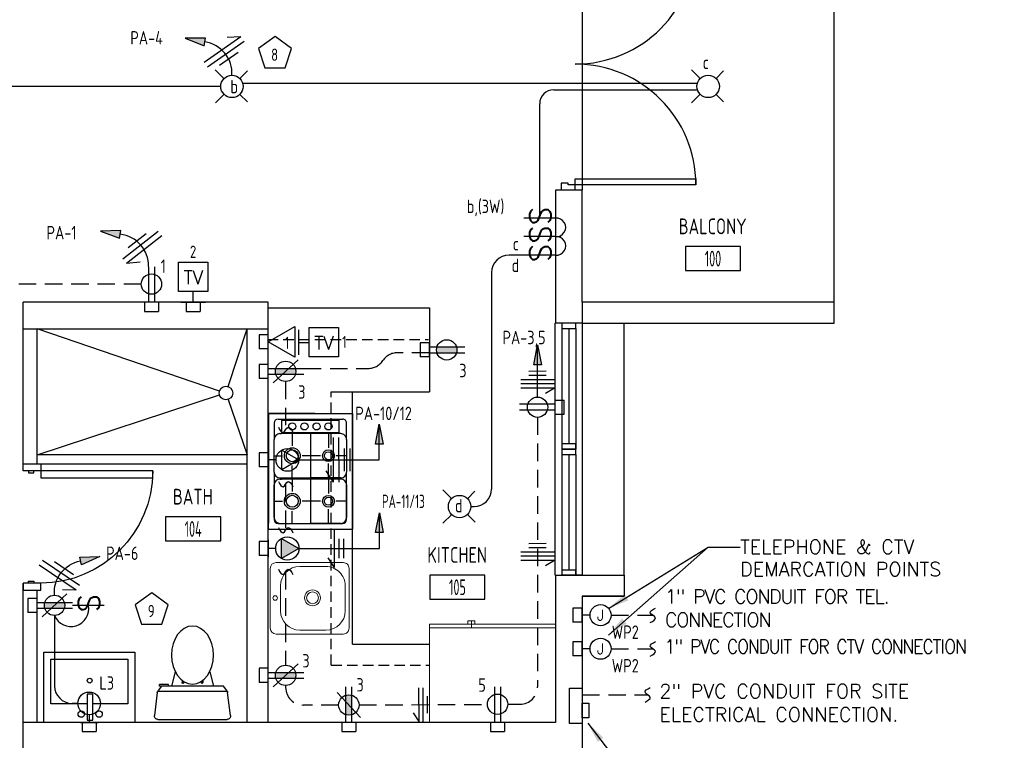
# Model space of a CAD drawing. Header units: inches. Extents: x 26619 to 28048, y 1575 to 4104.
# Tile 15 of 23: x 27767 to 28048, y 2455 to 2661. Entities that reach past the tile are written whole.
import ezdxf
from ezdxf.enums import TextEntityAlignment as Align

# ---------------------------------------------------------------- set-up
doc = ezdxf.new("R2010")
doc.units = ezdxf.units.IN
doc.header["$LTSCALE"] = 2
doc.header["$MEASUREMENT"] = 0
for name, pattern in [('DASHED', [0.75, 0.5, -0.25]), ('HIDDEN', [0.375, 0.25, -0.125]), ('HIDDEN2', [0.1875, 0.125, -0.0625])]:
    doc.linetypes.add(name, pattern=pattern)
doc.layers.get('0').update_dxf_attribs({"color": 8, "linetype": 'CONTINUOUS'})
for name, color, linetype in [('a-door', 8, 'CONTINUOUS'), ('eeCtvDist', 5, 'CONTINUOUS'), ('eeEquipment', 4, 'CONTINUOUS'), ('eeLight-LINE', 5, 'CONTINUOUS'), ('eeLightDist', 200, 'CONTINUOUS'), ('eeLightSwitches', 200, 'CONTINUOUS'), ('eeRecepDist', 120, 'CONTINUOUS'), ('eeRecepLINE', 120, 'HIDDEN'), ('eeTelDist', 5, 'CONTINUOUS'), ('EL-ANNO-TEXT', 4, 'CONTINUOUS'), ('FIXT', 8, 'CONTINUOUS'), ('G-SYMB', 1, 'CONTINUOUS'), ('LABELS', 2, 'CONTINUOUS'), ('RECEP-DIST', 120, 'HIDDEN2'), ('roof', 8, 'DASHED'), ('TEXT', 2, 'CONTINUOUS'), ('Walls', 1, 'CONTINUOUS')]:
    doc.layers.add(name, color=color, linetype=linetype)
doc.layers.add('I-FURN', color=9, linetype='CONTINUOUS', lineweight=9)
doc.styles.add('100-48', font='archstyl.shx', dxfattribs={"width": 0.9, "height": 4.8})
doc.styles.add('COMP', font='simplex.shx', dxfattribs={"height": 9})
doc.styles.add('MED', font='archstyl.shx', dxfattribs={"width": 0.8, "height": 0.125})
doc.styles.get("Standard").update_dxf_attribs({"font": 'simplex.shx'})
doc.dimstyles.new('Copy of STANDARD', dxfattribs={"dimtxt": 8, "dimasz": 3, "dimexe": 3, "dimexo": 3, "dimgap": 3, "dimtad": 1, "dimrnd": 1, "dimzin": 3, "dimdsep": 46, "dimlunit": 4, "dimtxsty": 'Standard', "dimblk": 'ARCHTICK', "dimcen": 3, "dimdle": 3, "dimadec": 0, "dimazin": 0, "dimtfac": 1, "dimtix": 1, "dimtofl": 0, "dimtmove": 1, "dimatfit": 3, "dimfxl": 3, "dimtolj": 1, "dimtzin": 0, "dimlwd": -1, "dimlwe": -1, "dimarcsym": 0})

# ---------------------------------------------------------------- blocks, each defined once
blk = doc.blocks.new('*U5')
for points in [[(0, 0), (1.5, 0), (1.5, 2), (2, 2), (2, 4), (0, 4)], [(72, 0), (70.5, 0), (70.5, 2), (70, 2), (70, 4), (72, 4)]]:
    blk.add_lwpolyline(points)
for points in [[(3.25, 0), (3.25, -34.5), (1.5, -34.5), (1.5, 0)], [(68.75, 0), (68.75, -34.5), (70.5, -34.5), (70.5, 0)]]:
    blk.add_lwpolyline(points, close=True)
for centre, start, end in [((1.5, 0), 270, 0), ((70.5, 0), 180, 270)]:
    blk.add_arc(centre, 34.5, start, end)
blk = doc.blocks.new('A$C6F230B04')
at = {"ltscale": 48}
for p, q in [((0.82, 18.91), (0, 25.49)), ((0.99, 26.61), (20.75, 26.61)), ((21.74, 25.49), (20.91, 18.91)), ((20.8, 18.63), (0.95, 18.63)), ((2.04, 17.13), (1.03, 18.41)), ((19.7, 17.13), (2.04, 17.13)), ((5.96, 13), (4.9, 17.13)), ((15.78, 13), (16.84, 17.13)), ((20.71, 18.41), (19.7, 17.13)), ((3.98, 16.63), (1.48, 16.63))]:
    blk.add_line(p, q, dxfattribs=at)
for p, q in [((1.48, 17.13), (1.48, 16.63)), ((1.87, 17.13), (1.5, 17.13)), ((3.98, 17.13), (3.98, 16.63)), ((7.9, 15.45), (7.9, 16.08)), ((8.15, 16.33), (8.15, 16.33)), ((8.4, 15.8), (8.4, 16.08)), ((13.34, 15.8), (13.34, 16.08)), ((13.59, 16.33), (13.59, 16.33)), ((13.84, 15.45), (13.84, 16.08))]:
    blk.add_line(p, q)
for centre in [(8.15, 16.09), (13.59, 16.09)]:
    blk.add_circle(centre, 0.125)
for centre, start, end in [((0.99, 25.61), 90, 187.1438), ((20.75, 25.61), 352.8562, 90), ((1.82, 19.03), 187.1438, 218.2232), ((19.92, 19.03), 321.7768, 352.8562)]:
    blk.add_arc(centre, 1, start, end, dxfattribs=at)
for centre, start, end in [((8.15, 16.08), 90, 180), ((8.15, 16.08), 0, 90), ((13.59, 16.08), 90, 180), ((13.59, 16.08), 0, 90)]:
    blk.add_arc(centre, 0.25, start, end)
blk.add_ellipse((10.87, 8.25), major_axis=(0, 8.29), ratio=0.724165)
blk = doc.blocks.new('Refrigerator-2 door - 36 in top')
for p, q in [((0, -26.999999), (36, -26.999999)), ((11, -27.999999), (11, -28.999999)), ((12, -26.999999), (12, -28.999999)), ((13, -28.999999), (13, -27.999999)), ((11, -28.999999), (13, -28.999999))]:
    blk.add_line(p, q)
blk.add_lwpolyline([(0, -27.999999), (0, 0), (36, 0), (36, -27.999999)], close=True)
blk = doc.blocks.new('AINC-ROOMID')
at = {"layer": 'G-SYMB'}
blk.add_lwpolyline([(-0.2473, -0.3519), (0.2533, -0.3519), (0.2533, -0.1607), (-0.2473, -0.1607)], close=True, dxfattribs=at)
at = {"layer": 'G-SYMB', "color": 4, "linetype": 'Continuous', "style": 'MED', "oblique": -180, "text_generation_flag": 6}
for tag, p in [('%%UROOM-ID', (0, 0.2093)), ('%%USPAN', (0, 0))]:
    blk.add_attdef(tag, text='', height=0.125, rotation=180, dxfattribs=at).set_placement(p, align=Align.MIDDLE)
at = {"layer": 'G-SYMB', "color": 4, "linetype": 'Continuous', "style": 'MED', "text_generation_flag": 6, "width": 0.75}
blk.add_attdef('R-NUM', text='', height=0.125, rotation=180, dxfattribs=at).set_placement((0.003, -0.2563), align=Align.MIDDLE)
blk = doc.blocks.new('50 AMPS')
at = {"layer": 'eeRecepDist', "linetype": 'Continuous'}
for p, q in [((137.6938, 590.0498), (137.7945, 590.1086)), ((137.7945, 590.1086), (137.7953, 589.9915)), ((137.8743, 589.9973), (137.8743, 590.1024)), ((137.7953, 589.9915), (137.6938, 590.0498)), ((137.8287, 590.0498), (137.8743, 590.0498))]:
    blk.add_line(p, q, dxfattribs=at)
blk.add_circle((137.7613, 590.0498), 0.0675, dxfattribs=at)
blk = doc.blocks.new('Wires2A')
at = {"layer": 'eeRecepDist'}
for p, q in [((0, 0.1333), (0, -0.1333)), ((0.0333, 0.1333), (0.0333, -0.1333)), ((0.0333, 0.1333), (0.0768, 0.0641)), ((-0.0667, 0.0681), (-0.0667, -0.0681)), ((-0.0333, 0.0681), (-0.0333, -0.0681))]:
    blk.add_line(p, q, dxfattribs=at)
blk = doc.blocks.new('Recep-1')
at = {"layer": 'eeRecepDist', "linetype": 'Continuous'}
for p, q in [((0, 0.0176), (0.2108, 0.0176)), ((0, -0.0176), (0.2108, -0.0176))]:
    blk.add_line(p, q, dxfattribs=at)
blk.add_circle((0.1032, 0), 0.0606, dxfattribs=at)
blk = doc.blocks.new('RECEP-gf')
at = {"layer": 'eeRecepDist'}
blk.add_hatch(color=256, dxfattribs=at).paths.add_polyline_path([(137.8165, 590.8342, 0.073698), (137.8191, 590.8518, 0.073698), (137.8165, 590.8693), (137.7006, 590.8693, 0.073698), (137.698, 590.8518, 0.073698), (137.7006, 590.8342)])
at = {"layer": 'eeRecepDist', "linetype": 'Continuous'}
for p, q in [((137.6553, 590.8693), (137.8662, 590.8693)), ((137.6553, 590.8342), (137.8662, 590.8342))]:
    blk.add_line(p, q, dxfattribs=at)
blk.add_circle((137.7585, 590.8518), 0.0606, dxfattribs=at)
blk = doc.blocks.new('GF RECEP ACT')
at = {"layer": 'eeRecepDist'}
blk.add_line((137.6845, 589.8277), (137.8326, 589.9662), dxfattribs=at)
blk.add_blockref('RECEP-gf', (0, -0.9548), dxfattribs=at)
blk = doc.blocks.new('SP-SW')
at = {"layer": 'eeLightSwitches', "linetype": 'ByBlock'}
blk.add_line((0, 0), (0, 0.1873), dxfattribs=at)
blk.add_text('S', height=0.1272, dxfattribs=at).set_placement((-0.0418, 0.0268))
blk = doc.blocks.new('CEIL-LGT')
at = {"layer": 'eeLightDist', "linetype": 'ByBlock'}
for p, q in [((-0.0477, 0.0477), (-0.0991, 0.0991)), ((0.047, 0.047), (0.0916, 0.0916)), ((-0.047, -0.047), (-0.0987, -0.0987)), ((0.0477, -0.0477), (0.0918, -0.0918))]:
    blk.add_line(p, q, dxfattribs=at)
blk.add_circle((0, 0), 0.0667, dxfattribs=at)
blk = doc.blocks.new('WALL-LGT')
at = {"layer": 'eeLightDist', "linetype": 'ByBlock'}
for p, q in [((-0.0525, 0), (0.0525, 0)), ((0, 0.0456), (0, 0))]:
    blk.add_line(p, q, dxfattribs=at)
blk.add_circle((0, 0.1131), 0.0675, dxfattribs=at)
blk = doc.blocks.new('HR RECEPT')
at = {"layer": 'eeRecepDist', "linetype": 'Continuous'}
blk.add_hatch(color=256, dxfattribs=at).paths.add_polyline_path([(-0.2131, -0.2833), (-0.1716, -0.1701), (-0.2169, -0.1628)])
for p, q in [((-0.1716, -0.1701), (-0.2169, -0.1628)), ((-0.2169, -0.1628), (-0.2131, -0.2833)), ((-0.2131, -0.2833), (-0.1716, -0.1701))]:
    blk.add_line(p, q, dxfattribs=at)
at = {"layer": 'eeRecepDist', "linetype": 'ByBlock'}
blk.add_arc((-0.0063, -0.1893), 0.1894, 88.09486, 173.0878, dxfattribs=at)
blk = doc.blocks.new('WiresA')
at = {"layer": 'eeRecepDist'}
for p, q in [((0, 0.1333), (0, -0.1333)), ((0.0333, 0.1333), (0.0768, 0.0641)), ((0.0333, 0.1333), (0.0333, -0.1333)), ((-0.0333, 0.0681), (-0.0333, -0.0681))]:
    blk.add_line(p, q, dxfattribs=at)
blk = doc.blocks.new('TEL-OUT')
at = {"layer": 'eeTelDist', "linetype": 'ByBlock'}
for p, q in [((0, 0), (0.1574, 0.0909)), ((0.1574, 0.0909), (0.1574, -0.0909)), ((0.1574, -0.0909), (0, 0))]:
    blk.add_line(p, q, dxfattribs=at)
at = {"layer": 'eeTelDist'}
blk.add_line((0, -0.0725), (0, 0.0725), dxfattribs=at)
blk = doc.blocks.new('TV-out')
at = {"layer": 'eeCtvDist', "linetype": 'ByBlock'}
for p, q in [((0, 0.074), (0, -0.074)), ((0.0631, 0.0881), (0.2375, 0.0881)), ((0.0631, -0.0864), (0.0631, 0.0881)), ((0.2375, 0.0881), (0.2375, -0.0864)), ((0, 0), (0.0631, 0)), ((0.2375, -0.0864), (0.0631, -0.0864))]:
    blk.add_line(p, q, dxfattribs=at)
blk.add_text('TV', height=0.08, dxfattribs=at).set_placement((0.1512, -0.0423), align=Align.CENTER)
blk = doc.blocks.new('HR LIGHT')
at = {"layer": 'eeLightDist', "linetype": 'Continuous'}
blk.add_hatch(color=256, dxfattribs=at).paths.add_polyline_path([(-0.2131, -0.2833), (-0.1716, -0.1701), (-0.2169, -0.1628)])
for p, q in [((-0.2169, -0.1628), (-0.2131, -0.2833)), ((-0.1716, -0.1701), (-0.2169, -0.1628)), ((-0.2131, -0.2833), (-0.1716, -0.1701))]:
    blk.add_line(p, q, dxfattribs=at)
at = {"layer": 'eeLightDist', "linetype": 'ByBlock'}
blk.add_arc((-0.0063, -0.1893), 0.1894, 88.09486, 173.0878, dxfattribs=at)
blk = doc.blocks.new('Wires')
at = {"layer": 'eeLightDist'}
for p, q in [((0, 0.1333), (0, -0.1333)), ((0.0333, 0.1333), (0.0333, -0.1333)), ((0.0333, 0.1333), (0.0768, 0.0641)), ((-0.0333, 0.0681), (-0.0333, -0.0681))]:
    blk.add_line(p, q, dxfattribs=at)
blk = doc.blocks.new('30 AMPS')
at = {"layer": 'eeRecepDist'}
for p, q in [((137.6921, 589.4798), (137.7956, 589.5395)), ((137.7956, 589.5395), (137.7956, 589.42)), ((137.7956, 589.42), (137.6921, 589.4798))]:
    blk.add_line(p, q, dxfattribs=at)
at = {"layer": 'eeRecepDist', "linetype": 'Continuous'}
for p, q in [((137.8743, 589.4276), (137.8743, 589.5326)), ((137.8287, 589.4801), (137.8743, 589.4801))]:
    blk.add_line(p, q, dxfattribs=at)
blk.add_circle((137.7613, 589.4801), 0.0692, dxfattribs=at)
at = {"layer": 'eeRecepDist'}
blk.add_solid([(137.6921, 589.4798), (137.7956, 589.5395), (137.7956, 589.42)], dxfattribs=at)
blk = doc.blocks.new('_ArchTick')
at = {"color": 0, "linetype": 'ByBlock', "const_width": 0.15}
blk.add_lwpolyline([(-0.5, -0.5), (0.5, 0.5)], dxfattribs=at)
blk = doc.blocks.new('CAJA 4X4 LUCES')
at = {"layer": 'eeLight-LINE', "color": 8, "ltscale": 2}
for p, q in [((24065.99, 2814.84), (24061.99, 2814.84)), ((24061.99, 2812.21), (24061.99, 2814.84)), ((24065.99, 2812.21), (24065.99, 2814.84)), ((24061.99, 2812.21), (24065.99, 2812.21))]:
    blk.add_line(p, q, dxfattribs=at)

msp = doc.modelspace()

# ---------------------------------------------------------------- hatches: boundary and pattern name
at = {"layer": 'eeRecepDist', "linetype": 'Continuous'}
for points in [[(27914.64695409, 2568.02957559), (27915.74836496, 2562.3504371), (27913.54554322, 2562.3504371)], [(27869.42934375, 2545.3912916), (27870.53075461, 2539.71215311), (27868.32793288, 2539.71215311)], [(27869.48918931, 2520.10493967), (27870.59060018, 2514.42580118), (27868.38777844, 2514.42580118)]]:
    msp.add_hatch(color=256, dxfattribs=at).paths.add_polyline_path(points)

# ---------------------------------------------------------------- linework, layer by layer
for p, q in [((27999.37989398, 2580.23417149), (27999.37989398, 2700.23417149)), ((27927.37989398, 2684.23417149), (27927.37989398, 2648.23417149)), ((27927.37989398, 2648.23417149), (27927.37989398, 2612.23417149)), ((27837.75489398, 2578.60917149), (27883.75489398, 2578.60917149)), ((27883.75489398, 2578.60917149), (27883.75489398, 2554.60917149)), ((27823.79642041, 2554.79778445), (27771.75489398, 2572.60917149)), ((27826.263442, 2556.11083767), (27831.75489398, 2572.60917149)), ((27771.75489398, 2536.60917149), (27823.79171153, 2553.78153506)), ((27861.75489398, 2482.60917149), (27861.75489398, 2554.60917149)), ((27826.28368991, 2552.45810625), (27831.75489398, 2536.60917149)), ((27851.06916082, 2548.47624058), (27837.77854469, 2548.47624058)), ((27837.77854469, 2548.47624058), (27837.77854469, 2517.16140344)), ((27837.77854469, 2548.47624058), (27861.77854469, 2548.47624058)), ((27837.77854469, 2515.4052966), (27837.77854469, 2548.47624058)), ((27837.77854469, 2548.47624058), (27861.75489398, 2548.47624058)), ((27861.75489398, 2548.47624058), (27861.75489398, 2515.4052966)), ((27839.43201895, 2545.72028806), (27839.43201895, 2541.03512013)), ((27840.53449722, 2546.82276633), (27858.99894146, 2546.82276633)), ((27841.49886176, 2546.54702519), (27858.03457691, 2546.54702519)), ((27841.49886176, 2546.54702519), (27841.49886176, 2542.96433553)), ((27858.03457691, 2542.96433553), (27858.03457691, 2546.54702519)), ((27860.10141973, 2541.03512013), (27860.10141973, 2545.72028806)), ((27841.0854932, 2542.68859439), (27841.49886176, 2542.68859439)), ((27858.03457691, 2542.96433553), (27841.49886176, 2542.96433553)), ((27858.03457691, 2542.68859439), (27841.49886176, 2542.68859439)), ((27844.5996123, 2542.68859439), (27844.5996123, 2539.1871195)), ((27849.76671934, 2542.68859439), (27849.76671934, 2530.05751005)), ((27854.93431269, 2542.68859439), (27854.93431269, 2538.60840351)), ((27858.44794548, 2542.68859439), (27858.03457691, 2542.68859439)), ((27839.43201895, 2531.7109843), (27839.43201895, 2541.03512013)), ((27860.10141973, 2541.03512013), (27860.10141973, 2531.7109843)), ((27831.75489398, 2536.60917149), (27771.75489398, 2536.60917149)), ((27839.43201895, 2536.37329538), (27841.78578818, 2536.37329538)), ((27852.69871824, 2536.37329538), (27847.41343642, 2536.37329538)), ((27860.10141973, 2536.37329538), (27857.16942083, 2536.37329538)), ((27772.75489398, 2534.02265252), (27831.75489398, 2534.02265252)), ((27844.5996123, 2530.05751005), (27844.5996123, 2533.55947125)), ((27854.93431269, 2530.05751005), (27854.93431269, 2534.13770092)), ((27839.43201895, 2531.7109843), (27839.43201895, 2518.16124912)), ((27860.10141973, 2518.16124912), (27860.10141973, 2531.7109843)), ((27839.43201895, 2518.7122451), (27839.43201895, 2528.03638093)), ((27841.0854932, 2530.05751005), (27849.76671934, 2530.05751005)), ((27841.0854932, 2529.6903415), (27841.49886176, 2529.6903415)), ((27858.03457691, 2529.6903415), (27841.49886176, 2529.6903415)), ((27844.5996123, 2529.6903415), (27844.5996123, 2526.1883803)), ((27858.44794548, 2530.05751005), (27849.76671934, 2530.05751005)), ((27849.76671934, 2529.6903415), (27849.76671934, 2517.05877085)), ((27854.93431269, 2529.6903415), (27854.93431269, 2525.60966431)), ((27858.44794548, 2529.6903415), (27858.03457691, 2529.6903415)), ((27860.10141973, 2528.03638093), (27860.10141973, 2518.7122451)), ((27839.43201895, 2523.37455617), (27841.78578818, 2523.37455617)), ((27852.69871824, 2523.37455617), (27847.41343642, 2523.37455617)), ((27860.10141973, 2523.37455617), (27857.16942083, 2523.37455617)), ((27844.5996123, 2517.05877085), (27844.5996123, 2520.56073205)), ((27854.93431269, 2517.05877085), (27854.93431269, 2521.13896172)), ((27840.53449722, 2517.05877085), (27858.99894146, 2517.05877085)), ((27841.0854932, 2517.05877085), (27849.76671934, 2517.05877085)), ((27858.44794548, 2517.05877085), (27849.76671934, 2517.05877085)), ((27837.77854469, 2515.4052966), (27861.75489398, 2515.4052966)), ((27861.75489398, 2482.60917149), (27883.75489398, 2482.60917149))]:
    msp.add_line(p, q)
at = {"ltscale": 3}
msp.add_line((27855.75489398, 2554.60917149), (27883.75489398, 2554.60917149), dxfattribs=at)
for centre, radius in [((27825.65439581, 2554.28103976), 1.92849622), ((27844.5996123, 2544.75592352), 1.02424463), ((27848.07190823, 2544.75592352), 1.02424463), ((27851.54420416, 2544.75592352), 1.02424463), ((27854.93431269, 2544.75592352), 1.02424463), ((27844.5996123, 2536.37329538), 2.26271629), ((27844.5996123, 2536.37329538), 1.71153551), ((27854.93431269, 2536.37329538), 1.68421428), ((27854.93431269, 2536.37329538), 1.1330335), ((27844.5996123, 2523.37455617), 2.26271629), ((27844.5996123, 2523.37455617), 1.71153551), ((27854.93431269, 2523.37455617), 1.68421428), ((27854.93431269, 2523.37455617), 1.1330335)]:
    msp.add_circle(centre, radius)
for centre, radius, start, end in [((27840.53449722, 2545.72028806), 1.10236156, 90, 180), ((27858.99894146, 2545.72028806), 1.10236156, 0, 90.0000025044), ((27841.0854932, 2541.03512013), 1.65354234, 90.0000025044, 180), ((27858.44794548, 2541.03512013), 1.65354234, 0, 90.0000025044), ((27841.0854932, 2531.7109843), 1.65354234, 180, 270), ((27858.44794548, 2531.7109843), 1.65354234, 270, 0), ((27841.0854932, 2528.03638093), 1.65354234, 90.0000025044, 180), ((27858.44794548, 2528.03638093), 1.65354234, 0, 90.0000025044), ((27841.0854932, 2518.7122451), 1.65354234, 180, 270), ((27840.53449722, 2518.16124912), 1.10236156, 180, 270), ((27858.44794548, 2518.7122451), 1.65354234, 270, 0), ((27858.99894146, 2518.16124912), 1.10236156, 270, 0)]:
    msp.add_arc(centre, radius, start, end)
at = {"layer": 'a-door'}
for p, q in [((27919.60143593, 2574.23417145), (27919.60143726, 2538.23417145)), ((27927.37989398, 2574.23417149), (27927.37989398, 2538.23417149)), ((27939.37989398, 2502.23417149), (27939.37989398, 2574.23417149)), ((27921.56739332, 2572.73417149), (27921.56739332, 2538.23417349)), ((27923.56739332, 2572.73417149), (27923.56739332, 2539.73417349)), ((27925.56739332, 2572.73417149), (27925.56739332, 2538.23417349)), ((27919.60143726, 2538.23417149), (27919.60143859, 2502.23417149)), ((27921.56739332, 2536.73417149), (27921.56739332, 2502.23417349)), ((27923.56739332, 2536.73417149), (27923.56739332, 2503.73417349)), ((27925.56739332, 2536.73417149), (27925.56739332, 2502.23417349)), ((27927.37989398, 2538.23417149), (27927.37989398, 2502.23417149))]:
    msp.add_line(p, q, dxfattribs=at)
for points in [[(27921.56739332, 2574.23417149), (27921.56739332, 2572.73417149), (27925.56739332, 2572.73417149), (27925.56739332, 2574.23417149)], [(27921.56739332, 2539.73417349), (27921.56739332, 2538.23417349), (27925.56739332, 2538.23417349), (27925.56739332, 2539.73417349)], [(27921.56739332, 2538.23417149), (27921.56739332, 2536.73417149), (27925.56739332, 2536.73417149), (27925.56739332, 2538.23417149)], [(27921.56739332, 2503.73417349), (27921.56739332, 2502.23417349), (27925.56739332, 2502.23417349), (27925.56739332, 2503.73417349)]]:
    msp.add_lwpolyline(points, close=True, dxfattribs=at)
at = {"layer": 'a-door', "linetype": 'Continuous', "lineweight": -3}
for points in [[(27767.75489398, 2532.02265252), (27767.75489398, 2534.02265252), (27772.75489398, 2534.02265252), (27772.75489398, 2532.02265252)], [(27769.25489398, 2532.02265252), (27769.25489398, 2531.52265252), (27770.75489398, 2531.52265252), (27770.75489398, 2532.02265252)], [(27772.75489398, 2532.02265252), (27772.75489398, 2530.02265252), (27804.75489398, 2530.02265252), (27804.75489398, 2532.02265252)], [(27767.75489398, 2500.02265252), (27767.75489398, 2498.02265252), (27772.75489398, 2498.02265252), (27772.75489398, 2500.02265252)], [(27769.25489398, 2500.02265252), (27769.25489398, 2500.52265252), (27770.75489398, 2500.52265252), (27770.75489398, 2500.02265252)]]:
    msp.add_lwpolyline(points, close=True, dxfattribs=at)
at = {"layer": 'a-door', "linetype": 'Continuous', "lineweight": -3, "extrusion": (0, 0, -1)}
msp.add_arc((-27772.75489398, 2532.02265252), 32, 180, 270, dxfattribs=at)
at = {"layer": 'eeCtvDist', "linetype": 'ByBlock'}
for p, q in [((27812.12792326, 2591.63632706), (27820.50225093, 2591.63632706)), ((27812.12792326, 2583.2619994), (27812.12792326, 2591.63632706)), ((27820.50225093, 2591.63632706), (27820.50225093, 2583.2619994)), ((27820.50225093, 2583.2619994), (27812.12792326, 2583.2619994)), ((27816.31508709, 2580.23417149), (27816.31508709, 2583.2619994)), ((27812.76423016, 2580.23417149), (27819.86594403, 2580.23417149))]:
    msp.add_line(p, q, dxfattribs=at)
at = {"layer": 'eeEquipment'}
for p, q in [((27923.78458119, 2459.90432126), (27923.78572381, 2470.03303979)), ((27923.78572381, 2470.03303979), (27927.38046529, 2470.0325345)), ((27927.38046529, 2470.0325345), (27927.37932267, 2459.90381596)), ((27927.37932267, 2459.90381596), (27923.78458119, 2459.90432126))]:
    msp.add_line(p, q, dxfattribs=at)
msp.add_lwpolyline([(27927.37969169, 2461.56036987), (27927.38009628, 2465.71986657), (27929.29730134, 2465.71959708), (27929.29689675, 2461.56010038)], close=True, dxfattribs=at)
at = {"layer": 'eeLight-LINE', "ltscale": 10}
for p, q in [((27824.17989477, 2641.85917105), (27751.54820352, 2641.85917105)), ((27830.57989452, 2642.76212387), (27960.30993057, 2642.76212387)), ((27919.25886987, 2640.90004968), (27960.32701249, 2640.90004968)), ((27915.25902901, 2604.23417149), (27915.25886987, 2636.90004968)), ((27910.76316404, 2593.67263299), (27906.51477775, 2593.67263299)), ((27901.51477775, 2588.67263299), (27901.51461862, 2526.85917211)), ((27895.57989418, 2521.85917211), (27896.51461862, 2521.85917211)), ((27776.7094929, 2490.73990032), (27776.7094929, 2470.66075109)), ((27783.36592822, 2465.66075109), (27781.7094929, 2465.66075109))]:
    msp.add_line(p, q, dxfattribs=at)
at = {"layer": 'eeLight-LINE', "color": 8}
for p, q in [((27805.22274858, 2580.23401103), (27803.53607661, 2580.23417149)), ((27817.15842301, 2580.23425172), (27815.47175105, 2580.23441218)), ((27837.75481375, 2568.07400769), (27837.75497421, 2569.76067966)), ((27883.75497421, 2565.76583557), (27883.75513468, 2567.45250754)), ((27837.75497421, 2559.63290467), (27837.75513468, 2561.31957663)), ((27919.60135659, 2551.0775069), (27919.60119612, 2549.39083494)), ((27837.77846446, 2534.34743217), (27837.77862493, 2536.03410413)), ((27837.75481375, 2509.04515223), (27837.75497421, 2510.73182419)), ((27771.75457306, 2492.80431654), (27771.75473352, 2494.49098851)), ((27927.37981375, 2489.99192571), (27927.37997421, 2491.67859767)), ((27837.75473352, 2472.82023107), (27837.75489398, 2474.50690304)), ((27787.44719519, 2460.23425172), (27785.76052323, 2460.23441218)), ((27861.59822997, 2460.23417149), (27859.911558, 2460.23433195)), ((27904.08644679, 2460.23417149), (27902.39977483, 2460.23433195))]:
    msp.add_line(p, q, dxfattribs=at)
at = {"layer": 'eeLight-LINE', "ltscale": 10}
for centre, radius, start, end in [((27919.25886987, 2636.90004968), 4, 90, 180), ((27920.03292699, 2601.59378686), 2.65498273, 263.9888954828, 96.0111045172), ((27920.03292699, 2596.31301762), 2.65498273, 263.9888954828, 96.0111045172), ((27906.51477775, 2588.67263299), 5, 90, 180), ((27896.51461862, 2526.85917211), 5, 270, 0), ((27781.39830938, 2492.66502898), 5.06864088, 202.3220139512, 11.1783294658), ((27781.7094929, 2470.66075109), 5, 180, 270)]:
    msp.add_arc(centre, radius, start, end, dxfattribs=at)
at = {"layer": 'eeRecepDist', "linetype": 'Continuous'}
for p, q in [((27913.54554322, 2562.3504371), (27914.64695409, 2568.02957559)), ((27914.64695409, 2568.02957559), (27915.74836496, 2562.3504371)), ((27915.74836496, 2562.3504371), (27913.54554322, 2562.3504371)), ((27868.32793288, 2539.71215311), (27869.42934375, 2545.3912916)), ((27869.42934375, 2545.3912916), (27870.53075461, 2539.71215311)), ((27870.53075461, 2539.71215311), (27868.32793288, 2539.71215311)), ((27868.38777844, 2514.42580118), (27869.48918931, 2520.10493967)), ((27869.48918931, 2520.10493967), (27870.59060018, 2514.42580118)), ((27870.59060018, 2514.42580118), (27868.38777844, 2514.42580118))]:
    msp.add_line(p, q, dxfattribs=at)
at = {"layer": 'eeRecepDist'}
for p, q in [((27917.09230685, 2560.48513262), (27912.18908111, 2560.47678351)), ((27917.09435018, 2559.28513436), (27912.19112445, 2559.27678525)), ((27919.44477369, 2558.08913487), (27909.8447876, 2558.07278822)), ((27919.44681702, 2556.88913661), (27909.84683094, 2556.87278996)), ((27919.44886035, 2555.68913835), (27909.84887427, 2555.6727917)), ((27919.44886035, 2555.68913835), (27916.95974544, 2554.11864129)), ((27856.66994981, 2504.41352614), (27856.62290706, 2515.21342369)), ((27858.00805874, 2507.14637391), (27857.98403149, 2512.66245853)), ((27859.35804593, 2507.15225425), (27859.33401868, 2512.66833887)), ((27917.09626565, 2511.26950526), (27912.19303992, 2511.26115615)), ((27919.4466705, 2508.873504), (27909.84668442, 2508.85715735)), ((27917.09830898, 2510.069507), (27912.19508325, 2510.06115789)), ((27856.66994981, 2504.41352614), (27854.89571763, 2507.20908314)), ((27919.44871383, 2507.67350574), (27909.84872775, 2507.65715909)), ((27919.45075716, 2506.47350748), (27909.85077108, 2506.45716083)), ((27919.45075716, 2506.47350748), (27916.96164225, 2504.90301042)), ((27927.37989398, 2489.07661235), (27927.37989398, 2492.59358998)), ((27929.62798279, 2490.83510116), (27927.37989398, 2490.83510116)), ((27927.37989398, 2479.49644245), (27927.37989398, 2483.01342008)), ((27929.62798279, 2481.25493126), (27927.37989398, 2481.25493126)), ((27880.80742502, 2460.49182694), (27880.79107836, 2470.09181302)), ((27882.00742328, 2460.49387027), (27881.99107662, 2470.09385636)), ((27883.20545831, 2462.83445606), (27883.1971092, 2467.73768179)), ((27880.80742502, 2460.49182694), (27879.23692796, 2462.98094186))]:
    msp.add_line(p, q, dxfattribs=at)
for centre in [(27932.64423205, 2490.83292464), (27932.64423205, 2481.25275474)]:
    msp.add_circle(centre, 3.01625004, dxfattribs=at)
at = {"layer": 'eeRecepLINE', "ltscale": 10}
for p, q in [((27801.47215182, 2585.39980078), (27743.06659014, 2585.39980078)), ((27883.75513468, 2565.76583556), (27874.59035823, 2565.76583556)), ((27847.87516651, 2561.31957663), (27866.27435197, 2561.31957663)), ((27842.70957314, 2557.56848845), (27842.7094929, 2543.77940258)), ((27914.64667746, 2547.32689008), (27914.64667746, 2470.39968461)), ((27842.7094929, 2528.27113613), (27842.7094929, 2515.13334063)), ((27842.7094929, 2503.18184197), (27842.7094929, 2476.57131925)), ((27935.66048209, 2490.83292464), (27947.57423864, 2490.81941153)), ((27935.66048209, 2481.25275474), (27947.57423864, 2481.23924164)), ((27842.7094929, 2470.75581485), (27842.7094929, 2470.1887704)), ((27927.38025195, 2468.14140309), (27946.10036986, 2468.12016991)), ((27857.84714178, 2465.1887704), (27847.7094929, 2465.1887704)), ((27863.66261061, 2465.20315448), (27900.3358893, 2465.38457215)), ((27906.15135443, 2465.39968461), (27909.64667746, 2465.39968461))]:
    msp.add_line(p, q, dxfattribs=at)
at = {"layer": 'eeRecepLINE', "linetype": 'Continuous'}
for p, q in [((27914.64672266, 2553.14239448), (27914.64695409, 2568.02957559)), ((27869.42934375, 2535.19076815), (27869.42934375, 2545.3912916)), ((27846.44305535, 2535.19076815), (27869.42934375, 2535.19076815)), ((27869.48918931, 2509.90441622), (27869.48918931, 2520.10493967)), ((27846.50290092, 2509.90441622), (27869.48918931, 2509.90441622))]:
    msp.add_line(p, q, dxfattribs=at)
at = {"layer": 'eeRecepLINE', "ltscale": 10}
for centre, start, end in [((27874.59035823, 2560.76583556), 90, 146.263513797), ((27866.27435197, 2566.31957663), 270, 326.2635137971), ((27847.7094929, 2470.1887704), 180, 270), ((27909.64667746, 2470.39968461), 270, 0)]:
    msp.add_arc(centre, 5, start, end, dxfattribs=at)
at = {"layer": 'eeRecepLINE', "linetype": 'Continuous'}
for points in [[(27840.62951522, 2544.51743203), (27842.01616545, 2543.04136649), (27843.40281567, 2544.51743203), (27844.78946589, 2543.04136649)], [(27840.62951522, 2529.00916558), (27842.01616545, 2527.53310004), (27843.40281567, 2529.00916558), (27844.78946589, 2527.53310004)], [(27840.62951522, 2515.87137008), (27842.01616545, 2514.39530454), (27843.40281567, 2515.87137008), (27844.78946589, 2514.39530454)], [(27840.62951522, 2503.95425714), (27842.01616545, 2502.4781916), (27843.40281567, 2503.95425714), (27844.78946589, 2502.4781916)], [(27946.84716603, 2488.73171378), (27948.32323157, 2490.11836401), (27946.84716603, 2491.50501423), (27948.32323157, 2492.89166446)], [(27946.84716603, 2479.15154389), (27948.32323157, 2480.53819411), (27946.84716603, 2481.92484433), (27948.32323157, 2483.31149456)], [(27945.33773214, 2466.04019223), (27946.81379767, 2467.42684246), (27945.33773214, 2468.81349268), (27946.81379767, 2470.20014291)]]:
    msp.add_spline(points, degree=3, dxfattribs=at)
at = {"layer": 'FIXT'}
for p, q in [((27773.60385927, 2480.23417149), (27799.60385927, 2480.23417149)), ((27773.60385927, 2460.23417149), (27773.60385927, 2480.23417149)), ((27799.60385927, 2480.23417149), (27799.60385927, 2460.23417149)), ((27775.60385927, 2478.23417149), (27797.60385927, 2478.23417149)), ((27775.60385927, 2465.48019779), (27775.60385927, 2478.23417149)), ((27797.60385927, 2478.23417149), (27797.60385927, 2465.48019779)), ((27786.05759135, 2468.26412533), (27786.05759135, 2460.82358266)), ((27787.65966656, 2468.26412533), (27786.05759135, 2468.26412533)), ((27787.65966656, 2460.82358266), (27787.65966656, 2468.26412533)), ((27786.05759135, 2465.48019779), (27775.60385927, 2465.48019779)), ((27797.60385927, 2465.48019779), (27787.65966656, 2465.48019779)), ((27786.05759135, 2460.82358266), (27787.65966656, 2460.82358266))]:
    msp.add_line(p, q, dxfattribs=at)
for centre, radius in [((27786.74418432, 2472.1560869), 0.68659297), ((27784.34110893, 2462.59790711), 0.91544482), ((27789.43333387, 2462.59790711), 0.91544482)]:
    msp.add_circle(centre, radius, dxfattribs=at)
at = {"layer": 'I-FURN'}
for p, q in [((27839.96803929, 2505.86221069), (27859.16325915, 2505.86214261)), ((27838.31451641, 2504.20866835), (27838.31451641, 2487.11345023)), ((27846.76169649, 2504.75966433), (27854.202637, 2504.75966433)), ((27860.81683066, 2504.20866835), (27860.81680148, 2487.12146808)), ((27841.24985952, 2492.08237998), (27841.24985952, 2499.24775928)), ((27859.71444965, 2499.24775928), (27859.71444965, 2492.08237998)), ((27854.20264186, 2486.57047493), (27846.76170135, 2486.57047493)), ((27839.96803929, 2485.46792857), (27859.16325915, 2485.46799665))]:
    msp.add_line(p, q, dxfattribs=at)
for centre, radius in [((27850.38960268, 2495.80839389), 2.26001238), ((27850.38960268, 2495.80839389), 1.68200641), ((27839.71902656, 2495.74300077), 0.65410217)]:
    msp.add_circle(centre, radius, dxfattribs=at)
for centre, radius, start, end in [((27839.96803929, 2504.20866835), 1.65354234, 90.0000025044, 180), ((27859.16325915, 2504.20866835), 1.65354234, 0, 90.0000100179), ((27846.76169649, 2499.24775928), 5.51180779, 90.0000025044, 180), ((27854.20264186, 2499.24775928), 5.51180779, 0, 90.0000100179), ((27846.76170135, 2492.08237998), 5.51180779, 180, 270), ((27854.20264186, 2492.08237998), 5.51180779, 270, 0), ((27839.96803929, 2487.12147091), 1.65354234, 180, 269.9999974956), ((27859.16325915, 2487.12147091), 1.65354234, 269.9999899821, 0)]:
    msp.add_arc(centre, radius, start, end, dxfattribs=at)
at = {"layer": 'RECEP-DIST', "linetype": 'Continuous'}
for points in [[(27839.67291197, 2656.14566085), (27834.96633931, 2652.72613565), (27836.7640901, 2647.19322765), (27842.58173385, 2647.19322765), (27844.37948464, 2652.72613565)], [(27804.45611328, 2497.26239575), (27799.74954061, 2493.84287055), (27801.5472914, 2488.30996254), (27807.36493515, 2488.30996254), (27809.16268594, 2493.84287055)]]:
    msp.add_lwpolyline(points, close=True, dxfattribs=at)
at = {"layer": 'roof', "ltscale": 3}
for p, q in [((27837.53740817, 2569.56787861), (27883.53740817, 2569.56787861)), ((27855.75489398, 2476.60917149), (27855.75489398, 2554.60917149)), ((27855.75489398, 2476.60917149), (27883.75489398, 2476.60917149))]:
    msp.add_line(p, q, dxfattribs=at)
at = {"layer": 'Walls'}
for p, q in [((27919.75489398, 2612.23417149), (27919.75489398, 2574.23417149)), ((27927.37989398, 2612.23417149), (27919.75489398, 2612.23417149)), ((27927.37989398, 2580.23417149), (27927.37989398, 2612.23417149)), ((27837.75489398, 2580.23417149), (27767.75489398, 2580.23417149)), ((27767.75489398, 2572.60917149), (27767.75489398, 2580.23417149)), ((27767.75489398, 2532.02265252), (27767.75489398, 2578.60917149)), ((27837.75489398, 2572.60917149), (27837.75489398, 2580.23417149)), ((27837.75489398, 2460.23417149), (27837.75489398, 2578.60917149)), ((27999.37989398, 2580.23417149), (27927.37989398, 2580.23417149)), ((27927.37989398, 2580.23417149), (27927.37989398, 2574.23417149)), ((27999.37989398, 2574.23417149), (27999.37989398, 2580.23417149)), ((27927.37989398, 2574.23417149), (27919.75489398, 2574.23417149)), ((27927.37989398, 2574.23417149), (27999.37989398, 2574.23417149)), ((27767.75489398, 2572.60917149), (27837.75489398, 2572.60917149)), ((27771.75489398, 2534.02265252), (27771.75489398, 2572.60917149)), ((27831.75489398, 2460.23417149), (27831.75489398, 2572.60917149)), ((27767.75489398, 2460.23417149), (27767.75489398, 2500.02265252)), ((27919.75489398, 2502.23417149), (27919.75489398, 2460.23417149)), ((27919.75489398, 2502.23417149), (27927.37989398, 2502.23417149)), ((27927.37989398, 2502.23417149), (27921.37989531, 2502.23417149)), ((27927.37989398, 2502.23417149), (27939.37989398, 2502.23417149)), ((27939.37989398, 2502.23417149), (27939.37989398, 2496.23417149)), ((27771.75489398, 2460.23417149), (27771.75489398, 2498.02265252)), ((27927.37989398, 2496.23417149), (27939.37989398, 2496.23417149)), ((27939.37989398, 2496.23417149), (27927.37989398, 2496.23417149)), ((27927.37989398, 2496.23417149), (27927.37989398, 2452.60917149)), ((27831.75489398, 2460.23417149), (27767.75489398, 2460.23417149)), ((27767.75489398, 2444.98417149), (27767.75489398, 2460.23417149)), ((27919.75489398, 2460.23417149), (27831.75489398, 2460.23417149))]:
    msp.add_line(p, q, dxfattribs=at)

# ---------------------------------------------------------------- block references
ref = msp.add_blockref('AINC-ROOMID', (27964.65858988, 2601.89169866), dxfattribs=dict(xscale=31.40809428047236, yscale=35.94597718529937, zscale=31.40809428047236))
ref.add_attrib('%%USPAN', 'BALCONY', dxfattribs={"layer": 'G-SYMB', "color": 4, "linetype": 'Continuous', "height": 4.493247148, "rotation": 180, "style": 'MED', "text_generation_flag": 6, "width": 0.873758}).set_placement((27964.65858988, 2601.89169866), align=Align.MIDDLE)
ref.add_attrib('R-NUM', '100', dxfattribs={"layer": 'G-SYMB', "color": 4, "linetype": 'Continuous', "height": 4.493247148, "rotation": 180, "style": 'MED', "text_generation_flag": 6, "width": 0.655319}).set_placement((27964.75205964, 2592.67875392), align=Align.MIDDLE)
ref = msp.add_blockref('AINC-ROOMID', (27816.20583426, 2524.68506337), dxfattribs=dict(xscale=31.40809428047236, yscale=35.94597718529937, zscale=31.40809428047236))
ref.add_attrib('%%USPAN', 'BATH', dxfattribs={"layer": 'G-SYMB', "color": 4, "linetype": 'Continuous', "height": 4.493247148, "rotation": 180, "style": 'MED', "text_generation_flag": 6, "width": 0.873758}).set_placement((27816.20583426, 2524.68506337), align=Align.MIDDLE)
ref.add_attrib('R-NUM', '104', dxfattribs={"layer": 'G-SYMB', "color": 4, "linetype": 'Continuous', "height": 4.493247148, "rotation": 180, "style": 'MED', "text_generation_flag": 6, "width": 0.655319}).set_placement((27816.29930402, 2515.47211862), align=Align.MIDDLE)
ref = msp.add_blockref('AINC-ROOMID', (27891.68017103, 2508.04186693), dxfattribs=dict(xscale=31.40809428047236, yscale=35.94597718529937, zscale=31.40809428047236))
ref.add_attrib('%%USPAN', 'KITCHEN', dxfattribs={"layer": 'G-SYMB', "color": 4, "linetype": 'Continuous', "height": 4.493247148, "rotation": 180, "style": 'MED', "text_generation_flag": 6, "width": 0.873758}).set_placement((27891.68017103, 2508.04186693), align=Align.MIDDLE)
ref.add_attrib('R-NUM', '105', dxfattribs={"layer": 'G-SYMB', "color": 4, "linetype": 'Continuous', "height": 4.493247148, "rotation": 180, "style": 'MED', "text_generation_flag": 6, "width": 0.655319}).set_placement((27891.77364079, 2498.82892219), align=Align.MIDDLE)
at = {"layer": 'a-door', "linetype": 'Continuous', "lineweight": -3, "rotation": 90}
msp.add_blockref('*U5', (27925.37989531, 2612.23417149), dxfattribs=at)
at = {"layer": 'eeCtvDist', "xscale": 48, "yscale": 48, "zscale": 48}
msp.add_blockref('TV-out', (27846.39518361, 2568.7626456), dxfattribs=at)
at = {"layer": 'eeEquipment', "xscale": 48, "yscale": 48, "zscale": 48, "rotation": 180}
for name, p in [('50 AMPS', (34455.7466516, 30857.58234154)), ('30 AMPS', (34455.72300089, 30804.93266017))]:
    msp.add_blockref(name, p, dxfattribs=at)
at = {"layer": 'eeLight-LINE'}
for name, p, xscale, yscale, zscale, rotation in [('Wires', (27825.59476795, 2650.99687083), -48.00000000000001, 48, 48, 304.9112682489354), ('HR LIGHT', (27827.37989465, 2645.05917092), 48.00000000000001, 48.00000000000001, 48.00000000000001, 268.6959708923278)]:
    msp.add_blockref(name, p, dxfattribs=dict(at, xscale=xscale, yscale=yscale, zscale=zscale, rotation=rotation))
for p, rotation in [((51868.36902665, 5392.44508047), 180), ((51880.30470108, 5392.44532117), 180), ((30649.9658832, -21495.07227038), 89.99999999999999), ((30695.96604366, -21497.3804425), 89.99999999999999), ((30649.96604366, -21503.51337341), 89.99999999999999), ((25107.39028714, 26614.22378498), 270), ((30649.98953391, -21528.79884591), 89.99999999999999), ((30649.9658832, -21554.10112585), 89.99999999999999), ((30583.96564251, -21570.34196153), 89.99999999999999), ((30739.5908832, -21573.15435237), 89.99999999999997), ((30739.5908832, -21582.73468273), 89.99999999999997), ((30649.96580297, -21590.326047), 89.99999999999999), ((51850.59347327, 5272.44532117), 180), ((51924.74450804, 5272.44524094), 180), ((51967.23272487, 5272.44524094), 180)]:
    msp.add_blockref('CAJA 4X4 LUCES', p, dxfattribs=dict(at, rotation=rotation))
at = {"layer": 'eeLightDist', "xscale": 48, "yscale": 48, "zscale": 48}
for name, p in [('CEIL-LGT', (27827.37989465, 2641.85917105)), ('CEIL-LGT', (27963.37989398, 2641.85917105)), ('CEIL-LGT', (27892.37989431, 2521.85917211)), ('WALL-LGT', (27786.60385927, 2460.23417149))]:
    msp.add_blockref(name, p, dxfattribs=at)
at = {"layer": 'eeLightSwitches', "xscale": 48, "yscale": 48, "zscale": 48, "rotation": 90}
for p in [(27919.75489398, 2604.23417149), (27919.75489398, 2598.95340224), (27919.75489398, 2593.67263299), (27790.86665576, 2493.64765252)]:
    msp.add_blockref('SP-SW', p, dxfattribs=at)
at = {"layer": 'eeRecepDist', "zscale": 48}
for name, p, xscale, yscale, rotation in [('HR RECEPT', (27803.53546798, 2590.40475238), 48, 48, 270.6482925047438), ('Recep-1', (27804.38037537, 2590.35412304), 48, 48, 269.9945491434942), ('Recep-1', (27919.60127635, 2550.23417092), 48, 48, 179.9945491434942), ('HR RECEPT', (27776.7094929, 2496.55540472), -47.99999999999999, 47.99999999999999, 93.39517795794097), ('Recep-1', (27903.24407358, 2470.3542835), 48, 48, 269.9945491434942)]:
    msp.add_blockref(name, p, dxfattribs=dict(at, xscale=xscale, yscale=yscale, rotation=rotation))
at = {"layer": 'eeRecepDist', "xscale": 48, "yscale": 48, "zscale": 48}
msp.add_blockref('RECEP-gf', (21276.2993457, -25794.2762301), dxfattribs=at)
at = {"layer": 'eeRecepLINE'}
for name, p, xscale, yscale, zscale, rotation in [('WiresA', (27801.28312788, 2596.5959021), -48.00000000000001, 47.99999999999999, 48, 128.08351054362), ('Wires2A', (27914.64682398, 2556.88096329), 36, 36, 36, 270.0975619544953), ('Wires2A', (27857.93619955, 2535.19076815), 48, 48, 48, 180.0975619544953), ('WiresA', (27778.51966812, 2502.88996362), 47.99999999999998, 47.99999999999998, 47.99999999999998, 235.7502708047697)]:
    msp.add_blockref(name, p, dxfattribs=dict(at, xscale=xscale, yscale=yscale, zscale=zscale, rotation=rotation))
at = {"layer": 'eeTelDist', "xscale": 48, "yscale": 48, "zscale": 48}
for name, p in [('TEL-OUT', (27837.75489398, 2568.91734368)), ('GF RECEP ACT', (21230.2993457, -25754.57664353)), ('GF RECEP ACT', (21164.29910501, -25821.40523166)), ('GF RECEP ACT', (21230.29910501, -25841.38931713))]:
    msp.add_blockref(name, p, dxfattribs=at)
at = {"layer": 'eeTelDist', "xscale": 48, "yscale": 48, "zscale": 48, "rotation": 90}
msp.add_blockref('GF RECEP ACT', (56175.80777816, -4147.22161749), dxfattribs=at)
at = {"layer": 'FIXT', "xscale": -1, "rotation": 180}
msp.add_blockref('A$C6F230B04', (27805.22922612, 2487.69674295), dxfattribs=at)
at = {"layer": 'I-FURN', "xscale": -1, "rotation": 180}
msp.add_blockref('Refrigerator-2 door - 36 in top', (27883.75489398, 2460.23417149), dxfattribs=at)

# ---------------------------------------------------------------- texts
at = {"layer": 'eeCtvDist', "color": 4, "style": '100-48', "width": 0.9}
for s, p in [('2', (27815.3574676, 2592.87275825)), ('1', (27842.43335195, 2566.87457293)), ('1', (27858.83406585, 2567.11915407))]:
    msp.add_text(s, height=3.48769622, dxfattribs=at).set_placement(p)
at = {"layer": 'eeCtvDist', "color": 4, "linetype": 'ByBlock'}
msp.add_text('TV', height=3.84, dxfattribs=at).set_placement((27816.31911139, 2585.41024509), align=Align.CENTER)
at = {"layer": 'eeLight-LINE', "color": 4, "style": '100-48', "width": 0.9}
for s, p in [('PA-4', (27798.34939403, 2653.80466283)), ('c', (27961.83004343, 2646.77509164)), ('b', (27826.9225081, 2639.89023214)), ('b,(3W)', (27894.43174525, 2605.6712144)), ('c', (27907.56836193, 2595.00524737)), ('d', (27907.25471457, 2588.82296991)), ('d', (27891.0641376, 2520.20550765)), ('L3', (27789.50486945, 2469.56112491))]:
    msp.add_text(s, height=3.84, dxfattribs=at).set_placement(p)
at = {"layer": 'eeRecepDist', "style": '100-48', "width": 0.9}
for s, p in [('PA-1', (27774.42210727, 2598.15729192)), ('1', (27807.0254945, 2588.59465768)), ('PA-3,5', (27904.64336026, 2568.22396154)), ('3', (27892.29798469, 2558.78772852)), ('3', (27846.29798469, 2552.65479761)), ('PA-10/12', (27862.59280961, 2546.54742096)), ('PA-6', (27791.44138703, 2506.61535865)), ('WP2', (27935.83256494, 2484.07095482)), ('3', (27847.47555697, 2475.89297702)), ('WP2', (27935.83256494, 2474.49078492)), ('3', (27862.95171431, 2469.04155283)), ('5', (27897.74437116, 2468.96918399))]:
    msp.add_text(s, height=3.84, dxfattribs=at).set_placement(p)
at = {"layer": 'eeRecepDist'}
for p in [(27932.64423205, 2490.83292464), (27932.64423205, 2481.25275474)]:
    msp.add_text('J', height=3.01625004, dxfattribs=at).set_placement(p, align=Align.MIDDLE)
at = {"layer": 'eeRecepDist', "insert": (27882.44059411, 2525.26593204), "char_height": 3.84, "width": 19.6224, "attachment_point": 3, "style": '100-48'}
msp.add_mtext('{\\W0.7;PA-11/13 }', dxfattribs=at)
at = {"layer": 'EL-ANNO-TEXT', "style": '100-48', "width": 0.9}
msp.add_text('9', height=3.48769622, dxfattribs=at).set_placement((27803.33370521, 2490.27865084))
at = {"layer": 'EL-ANNO-TEXT', "ltscale": 10, "insert": (27972.51787386, 2512.36716804), "char_height": 4, "width": 71.0320536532, "attachment_point": 1, "line_spacing_factor": 0.963167, "style": 'COMP'}
msp.add_mtext('TELEPHONE & CTV DEMARCATION POINTS', dxfattribs=at)
at = {"layer": 'EL-ANNO-TEXT', "linetype": 'Continuous', "char_height": 4, "attachment_point": 3, "style": 'COMP'}
for s, insert, width in [('\\pxql;{\\T0.9;1" PVC CONDUIT FOR TEL. CONNECTION}', (28041.2112665, 2498.17198485), 90.1909171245), ('\\pxql;{\\W0.9;\\T0.9;1" PVC CONDUIT FOR CTV CONNECTION}', (28041.33534866, 2483.93541973), 90.3734876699), ('\\pxql;2" PVC CONDUIT FOR SITE ELECTRICAL CONNECTION.', (28059.00937953, 2471.11850149), 109.5654798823)]:
    msp.add_mtext(s, dxfattribs=dict(at, insert=insert, width=width))
at = {"layer": 'LABELS', "style": '100-48', "width": 0.9}
msp.add_text('8', height=3.48769622, dxfattribs=at).set_placement((27838.55050391, 2649.16191595))

# ---------------------------------------------------------------- leaders
at = {"layer": 'TEXT', "ltscale": 10}
for points in [[(27934.92669213, 2485.17946732), (27963.37839073, 2510.22898074), (27972.48481598, 2510.22898074)], [(27934.94796127, 2492.77986993), (27963.37839073, 2510.22898074), (27972.48481598, 2510.22898074)], [(27928.99635665, 2460.03320102), (27939.10148113, 2446.82079484), (27945.39951641, 2446.82079484)]]:
    msp.add_leader(points, dimstyle='Copy of STANDARD', override={"dimasz": 6, "dimtad": 0}, dxfattribs=at)

doc.saveas('drawing.dxf')
